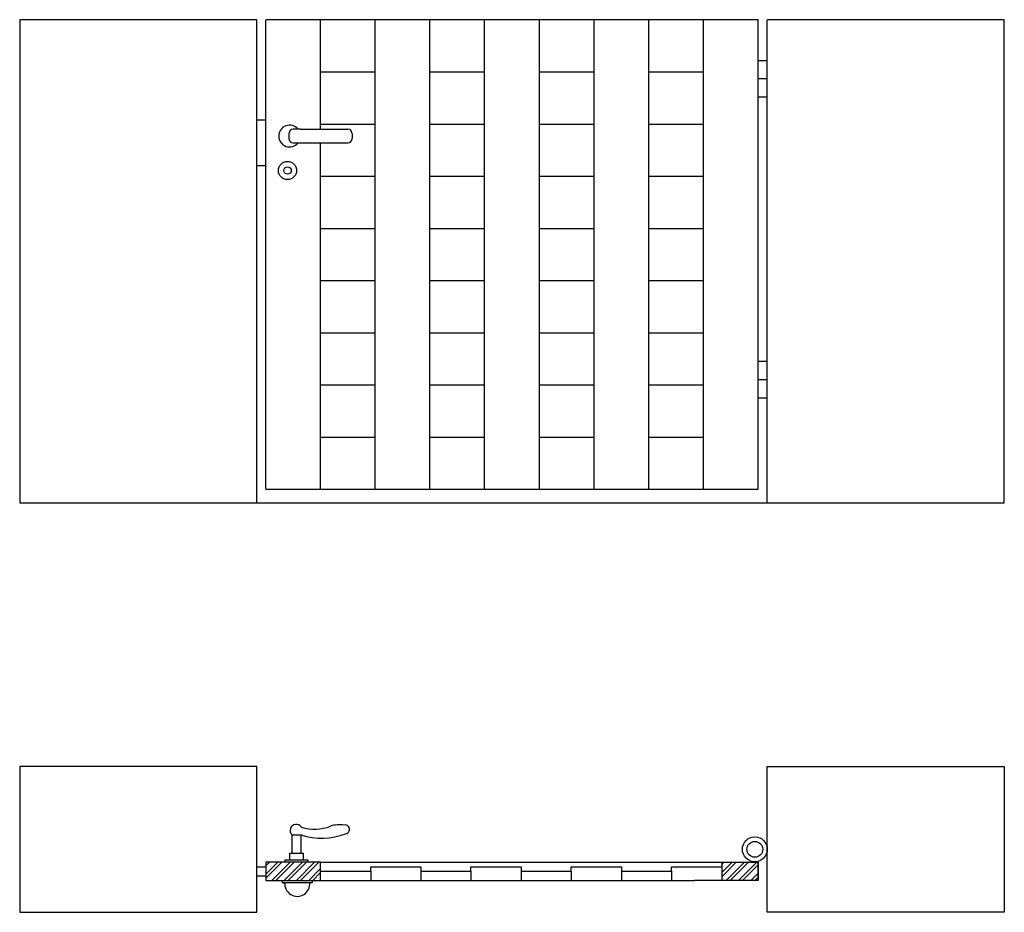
# Model space of a CAD drawing. Extents: x 0.11 to 2.27, y -0.7 to 1.26.
import ezdxf

# ---------------------------------------------------------------- set-up
doc = ezdxf.new("R2010")
doc.units = 0
doc.header["$LTSCALE"] = 0.003367
doc.header["$MEASUREMENT"] = 0
doc.layers.get('0').update_dxf_attribs({"linetype": 'CONTINUOUS'})
pattern_1 = [(45, (0, 0), (-0.01347038, 0.01347038), []), (45, (0.00898, 0), (-0.01347038, 0.01347038), [])]

msp = doc.modelspace()

# ---------------------------------------------------------------- hatches: boundary and pattern name
h = msp.add_hatch()
h.set_pattern_fill('ANSI32', color=256, scale=0.002, style=0)
h.set_pattern_definition(pattern_1)
h.paths.add_polyline_path([(0.7732, -0.5868), (0.6532, -0.5868), (0.6532, -0.6268), (0.7732, -0.6268)])
h = msp.add_hatch()
h.set_pattern_fill('ANSI32', color=256, scale=0.002, style=0)
h.set_pattern_definition(pattern_1)
h.paths.add_polyline_path([(1.7332, -0.5868), (1.6532, -0.5868), (1.6532, -0.6268), (1.7332, -0.6268)])

# ---------------------------------------------------------------- linework, layer by layer
for p, q in [((0.6332, 1.2614), (0.1132, 1.2614)), ((0.1132, 1.2614), (0.1132, 0.2014)), ((0.6332, 0.2014), (0.6332, 1.2614)), ((1.7332, 1.2614), (0.6532, 1.2614)), ((0.6532, 0.2314), (0.6532, 1.2614)), ((0.7732, 1.0211), (0.7732, 1.2614)), ((0.8932, 0.2314), (0.8932, 1.2614)), ((1.0132, 0.2314), (1.0132, 1.2614)), ((1.1332, 0.2314), (1.1332, 1.2614)), ((1.2532, 0.2314), (1.2532, 1.2614)), ((1.3732, 0.2314), (1.3732, 1.2614)), ((1.4932, 0.2314), (1.4932, 1.2614)), ((1.6132, 0.2314), (1.6132, 1.2614)), ((1.7332, 0.2314), (1.7332, 1.2614)), ((2.2732, 1.2614), (1.7532, 1.2614)), ((1.7532, 0.2014), (1.7532, 1.2614)), ((2.2732, 0.2014), (2.2732, 1.2614)), ((1.7532, 1.1714), (1.7332, 1.1714)), ((0.7732, 1.147), (0.8932, 1.147)), ((1.0132, 1.147), (1.1332, 1.147)), ((1.2532, 1.147), (1.3732, 1.147)), ((1.4932, 1.147), (1.6132, 1.147)), ((1.7532, 1.1314), (1.7332, 1.1314)), ((1.7532, 1.0914), (1.7332, 1.0914)), ((0.6332, 1.0414), (0.6532, 1.0414)), ((0.7293, 1.0211), (0.7134, 1.0211)), ((0.7293, 1.0211), (0.8328, 1.0211)), ((0.7732, 1.0325), (0.8932, 1.0325)), ((0.7732, 1.0325), (0.8932, 1.0325)), ((1.0132, 1.0325), (1.1332, 1.0325)), ((1.0132, 1.0325), (1.1332, 1.0325)), ((1.2532, 1.0325), (1.3732, 1.0325)), ((1.2532, 1.0325), (1.3732, 1.0325)), ((1.4932, 1.0325), (1.6132, 1.0325)), ((1.4932, 1.0325), (1.6132, 1.0325)), ((0.7034, 1.0111), (0.7034, 1.0011)), ((0.8428, 1.0111), (0.8428, 1.0011)), ((0.7134, 0.9911), (0.8328, 0.9911)), ((0.7732, 0.2314), (0.7732, 0.9911)), ((0.6332, 0.9414), (0.6532, 0.9414)), ((0.7732, 0.9181), (0.8932, 0.9181)), ((0.7732, 0.9181), (0.8932, 0.9181)), ((1.0132, 0.9181), (1.1332, 0.9181)), ((1.0132, 0.9181), (1.1332, 0.9181)), ((1.2532, 0.9181), (1.3732, 0.9181)), ((1.2532, 0.9181), (1.3732, 0.9181)), ((1.4932, 0.9181), (1.6132, 0.9181)), ((1.4932, 0.9181), (1.6132, 0.9181)), ((0.7732, 0.8036), (0.8932, 0.8036)), ((0.7732, 0.8036), (0.8932, 0.8036)), ((1.0132, 0.8036), (1.1332, 0.8036)), ((1.0132, 0.8036), (1.1332, 0.8036)), ((1.2532, 0.8036), (1.3732, 0.8036)), ((1.2532, 0.8036), (1.3732, 0.8036)), ((1.4932, 0.8036), (1.6132, 0.8036)), ((1.4932, 0.8036), (1.6132, 0.8036)), ((0.7732, 0.6892), (0.8932, 0.6892)), ((0.7732, 0.6892), (0.8932, 0.6892)), ((1.0132, 0.6892), (1.1332, 0.6892)), ((1.0132, 0.6892), (1.1332, 0.6892)), ((1.2532, 0.6892), (1.3732, 0.6892)), ((1.2532, 0.6892), (1.3732, 0.6892)), ((1.4932, 0.6892), (1.6132, 0.6892)), ((1.4932, 0.6892), (1.6132, 0.6892)), ((0.7732, 0.5747), (0.8932, 0.5747)), ((0.7732, 0.5747), (0.8932, 0.5747)), ((1.0132, 0.5747), (1.1332, 0.5747)), ((1.0132, 0.5747), (1.1332, 0.5747)), ((1.2532, 0.5747), (1.3732, 0.5747)), ((1.2532, 0.5747), (1.3732, 0.5747)), ((1.4932, 0.5747), (1.6132, 0.5747)), ((1.4932, 0.5747), (1.6132, 0.5747)), ((1.7532, 0.5114), (1.7332, 0.5114)), ((0.7732, 0.4603), (0.8932, 0.4603)), ((0.7732, 0.4603), (0.8932, 0.4603)), ((1.0132, 0.4603), (1.1332, 0.4603)), ((1.0132, 0.4603), (1.1332, 0.4603)), ((1.2532, 0.4603), (1.3732, 0.4603)), ((1.2532, 0.4603), (1.3732, 0.4603)), ((1.4932, 0.4603), (1.6132, 0.4603)), ((1.4932, 0.4603), (1.6132, 0.4603)), ((1.7532, 0.4714), (1.7332, 0.4714)), ((1.7532, 0.4314), (1.7332, 0.4314)), ((0.7732, 0.3459), (0.8932, 0.3459)), ((1.0132, 0.3459), (1.1332, 0.3459)), ((1.2532, 0.3459), (1.3732, 0.3459)), ((1.4932, 0.3459), (1.6132, 0.3459)), ((0.6532, 0.2314), (1.7332, 0.2314)), ((0.6532, 0.2314), (1.7332, 0.2314)), ((0.7732, 0.2314), (0.8932, 0.2314)), ((0.1132, 0.2014), (0.6332, 0.2014)), ((0.6332, 0.2014), (1.7532, 0.2014)), ((1.7532, 0.2014), (2.2732, 0.2014)), ((0.6332, -0.3768), (0.1132, -0.3768)), ((0.1132, -0.3768), (0.1132, -0.6968)), ((0.6332, -0.6968), (0.6332, -0.3768)), ((1.7532, -0.3768), (2.2732, -0.3768)), ((1.7532, -0.6968), (1.7532, -0.3768)), ((2.2732, -0.3768), (2.2732, -0.6968)), ((0.7106, -0.5668), (0.7106, -0.5268)), ((0.7106, -0.5268), (0.7306, -0.5268)), ((0.7306, -0.5668), (0.7306, -0.5268)), ((0.6956, -0.5868), (0.6956, -0.5818)), ((0.6956, -0.5818), (0.7456, -0.5818)), ((0.7056, -0.5818), (0.7056, -0.5668)), ((0.7056, -0.5668), (0.7356, -0.5668)), ((0.7356, -0.5818), (0.7356, -0.5668)), ((0.7456, -0.5818), (0.7456, -0.5868)), ((0.6332, -0.5968), (0.6532, -0.5968)), ((0.7732, -0.5868), (0.6532, -0.5868)), ((0.6532, -0.5868), (0.6532, -0.6268)), ((0.7732, -0.5868), (1.5932, -0.5868)), ((0.7732, -0.6268), (0.7732, -0.5868)), ((0.8832, -0.5968), (0.9932, -0.5968)), ((0.8832, -0.6068), (0.8832, -0.5968)), ((0.9932, -0.5968), (0.9932, -0.6268)), ((1.1032, -0.5968), (1.2132, -0.5968)), ((1.1032, -0.6068), (1.1032, -0.5968)), ((1.2132, -0.5968), (1.2132, -0.6268)), ((1.3232, -0.5968), (1.4332, -0.5968)), ((1.3232, -0.6068), (1.3232, -0.5968)), ((1.4332, -0.5968), (1.4332, -0.6268)), ((1.5432, -0.6068), (1.5432, -0.5968)), ((1.5432, -0.5968), (1.6532, -0.5968)), ((1.5932, -0.5868), (1.7332, -0.5868)), ((1.6532, -0.5868), (1.6532, -0.6268)), ((1.7332, -0.6268), (1.7332, -0.5868)), ((1.7332, -0.5868), (1.7332, -0.6268)), ((0.6332, -0.6968), (0.6332, -0.6168)), ((0.6332, -0.6168), (0.6532, -0.6168)), ((0.6532, -0.6168), (0.6532, -0.6268)), ((0.7732, -0.6068), (0.8832, -0.6068)), ((0.8832, -0.6068), (0.8832, -0.6268)), ((0.9932, -0.6068), (1.1032, -0.6068)), ((1.1032, -0.6068), (1.1032, -0.6268)), ((1.2132, -0.6068), (1.3232, -0.6068)), ((1.3232, -0.6068), (1.3232, -0.6268)), ((1.4332, -0.6068), (1.5432, -0.6068)), ((1.5432, -0.6068), (1.5432, -0.6268)), ((0.6532, -0.6268), (0.7732, -0.6268)), ((0.6897, -0.6318), (0.6897, -0.6268)), ((0.7547, -0.6318), (0.6897, -0.6318)), ((0.6897, -0.6318), (0.6947, -0.6318)), ((0.7547, -0.6318), (0.7497, -0.6318)), ((0.7547, -0.6268), (0.7547, -0.6318)), ((0.7732, -0.6268), (1.5932, -0.6268)), ((1.7332, -0.6268), (1.5932, -0.6268)), ((0.1132, -0.6968), (0.6332, -0.6968)), ((2.2732, -0.6968), (1.7532, -0.6968))]:
    msp.add_line(p, q)
for centre, radius in [((0.7008, 0.9305), 0.02), ((0.7008, 0.9305), 0.00823), ((1.7259, -0.5586), 0.0273), ((1.7259, -0.5586), 0.0173)]:
    msp.add_circle(centre, radius)
for centre, radius, start, end in [((0.7053, 1.0061), 0.0239, 38.8405, 321.1595), ((0.7134, 1.0111), 0.01, 90, 180), ((0.8328, 1.0111), 0.01, 0, 90), ((0.7134, 1.0011), 0.01, 180, 270), ((0.8328, 1.0011), 0.01, 270, 0), ((0.7199, -0.5172), 0.0134, 32.5463, 226.1522), ((0.76, -0.4224), 0.0922, 251.7465, 292.4452), ((0.8152, -0.5728), 0.0681, 82.0675, 107.0586), ((0.8268, -0.5149), 0.00984, 277.9348, 102.7286), ((0.7763, -0.389), 0.1452, 251.6654, 290.92), ((0.7222, -0.6342), 0.0276, 175.0209, 4.9791)]:
    msp.add_arc(centre, radius, start, end)

doc.saveas('drawing.dxf')
